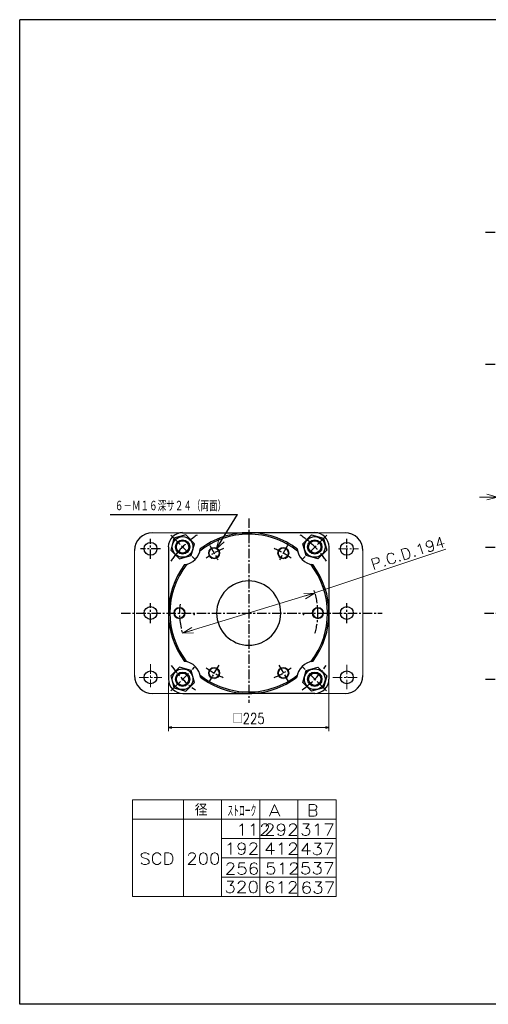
# Model space of a CAD drawing. Header units: millimetres. Extents: x -985 to 985, y -705 to 705.
# Tile 1 of 2: x -985 to -328, y -674 to 705. Entities that reach past the tile are written whole.
import ezdxf
from ezdxf.enums import TextEntityAlignment as Align

# ---------------------------------------------------------------- set-up
doc = ezdxf.new("R2010")
doc.units = ezdxf.units.MM
doc.header["$LTSCALE"] = 0.416667
doc.header["$PDSIZE"] = 1
doc.linetypes.add('CENTER', pattern=[50.8, 31.75, -6.35, 6.35, -6.35])
doc.layers.add('Layer0016', color=7, linetype='Continuous')
doc.layers.add('ZUWAKU', color=7, linetype='Continuous')
doc.styles.add('dcStyle0', font='txt.shx', dxfattribs={"width": 0.8, "bigfont": 'bigfont'})
doc.dimstyles.new('DaDimRotatedStyle', dxfattribs={"dimtxt": 15, "dimasz": 5.000003, "dimexe": 4.999855, "dimexo": 1.666667, "dimgap": 5, "dimtad": 3, "dimdsep": 46, "dimtxsty": 'dcStyle0', "dimblk1": 'OPEN30', "dimblk2": 'OPEN30', "dimsah": 1, "dimcen": 0.09, "dimclrd": 4, "dimclre": 4, "dimclrt": 4, "dimadec": 0, "dimazin": 2, "dimtfac": 1, "dimtdec": 4, "dimtmove": 0, "dimatfit": 0, "dimfxl": 1, "dimarcsym": 0})

# ---------------------------------------------------------------- blocks, each defined once
blk = doc.blocks.new('DC_GROUP_Φ200_1')
at = {"color": 4, "linetype": 'Continuous', "lineweight": 18}
for p, q in [((-709.8, -36.6), (-705.3, -21.7)), ((-709.8, -36.6), (-701.9, -23.9)), ((-698.5, -26), (-709.8, -36.6))]:
    blk.add_line(p, q, dxfattribs=at)
blk = doc.blocks.new('DC_GROUP_Φ200_3')
at = {"color": 4, "linetype": 'Continuous', "lineweight": 18}
for p, q in [((-756.9, -154.1), (-743.7, -145.9)), ((-756.9, -154.1), (-742.6, -149.7)), ((-741.4, -153.5), (-756.9, -154.1))]:
    blk.add_line(p, q, dxfattribs=at)
blk = doc.blocks.new('DC_GROUP_Φ200_4')
at = {"color": 4, "linetype": 'Continuous', "lineweight": 18}
for p, q in [((-586.9, -98.3), (-571.4, -97.8)), ((-571.4, -97.8), (-585.8, -102.1)), ((-571.4, -97.8), (-584.6, -106))]:
    blk.add_line(p, q, dxfattribs=at)
blk = doc.blocks.new('DC_GROUP_Φ200_9')
at = {"color": 4, "linetype": 'Continuous', "lineweight": 25}
for p, q in [((-769, -21), (-773.4, -37.7)), ((-752.2, -16.5), (-769, -21)), ((-740, -28.8), (-752.2, -16.5)), ((-773.4, -37.7), (-761.2, -50)), ((-744.5, -45.5), (-740, -28.8)), ((-761.2, -50), (-744.5, -45.5))]:
    blk.add_line(p, q, dxfattribs=at)
for radius in [14.5, 10, 8.65]:
    blk.add_circle((-756.7, -33.3), radius, dxfattribs=at)
blk = doc.blocks.new('DC_GROUP_Φ200_10')
at = {"color": 4, "linetype": 'Continuous', "lineweight": 25}
for p, q in [((-761.2, -201.8), (-773.4, -214)), ((-744.5, -206.3), (-761.2, -201.8)), ((-740, -223), (-744.5, -206.3)), ((-773.4, -214), (-769, -230.8)), ((-769, -230.8), (-752.2, -235.3)), ((-752.2, -235.3), (-740, -223))]:
    blk.add_line(p, q, dxfattribs=at)
for radius in [14.5, 10, 8.65]:
    blk.add_circle((-756.7, -218.5), radius, dxfattribs=at)
blk = doc.blocks.new('DC_GROUP_Φ200_14')
at = {"color": 4, "linetype": 'Continuous', "lineweight": 25}
for p, q in [((-588.2, -223), (-583.7, -206.3)), ((-583.7, -206.3), (-567, -201.8)), ((-567, -201.8), (-554.7, -214)), ((-554.7, -214), (-559.2, -230.8)), ((-575.9, -235.3), (-588.2, -223)), ((-559.2, -230.8), (-575.9, -235.3))]:
    blk.add_line(p, q, dxfattribs=at)
for radius in [14.5, 10, 8.65]:
    blk.add_circle((-571.5, -218.5), radius, dxfattribs=at)
blk = doc.blocks.new('DC_GROUP_Φ200_15')
at = {"color": 4, "linetype": 'Continuous', "lineweight": 25}
for p, q in [((-588.2, -28.8), (-575.9, -16.5)), ((-575.9, -16.5), (-559.2, -21)), ((-559.2, -21), (-554.7, -37.7)), ((-583.7, -45.5), (-588.2, -28.8)), ((-554.7, -37.7), (-567, -50)), ((-567, -50), (-583.7, -45.5))]:
    blk.add_line(p, q, dxfattribs=at)
for radius in [14.5, 10, 8.65]:
    blk.add_circle((-571.5, -33.3), radius, dxfattribs=at)
blk = doc.blocks.new('DC_GROUP_Φ200_23')
at = {"color": 4, "linetype": 'Continuous', "lineweight": 13}
for radius in [8, 6.92]:
    blk.add_circle((-615.6, -41.9), radius, dxfattribs=at)
blk = doc.blocks.new('DC_GROUP_Φ200_24')
at = {"color": 4, "linetype": 'Continuous', "lineweight": 13}
for radius in [8, 6.92]:
    blk.add_circle((-567.1, -125.9), radius, dxfattribs=at)
blk = doc.blocks.new('DC_GROUP_Φ200_25')
at = {"color": 4, "linetype": 'Continuous', "lineweight": 13}
for radius in [8, 6.92]:
    blk.add_circle((-615.6, -209.9), radius, dxfattribs=at)
blk = doc.blocks.new('DC_GROUP_Φ200_26')
at = {"color": 4, "linetype": 'Continuous', "lineweight": 13}
for radius in [8, 6.92]:
    blk.add_circle((-712.6, -209.9), radius, dxfattribs=at)
blk = doc.blocks.new('DC_GROUP_Φ200_27')
at = {"color": 4, "linetype": 'Continuous', "lineweight": 13}
for radius in [8, 6.92]:
    blk.add_circle((-761.1, -125.9), radius, dxfattribs=at)
blk = doc.blocks.new('DC_GROUP_Φ200_28')
at = {"color": 4, "linetype": 'Continuous', "lineweight": 13}
for radius in [8, 6.92]:
    blk.add_circle((-712.6, -41.9), radius, dxfattribs=at)
blk = doc.blocks.new('DC_GROUP_Φ200_31')
at = {"color": 4, "linetype": 'Continuous', "lineweight": 18}
for p, q in [((-291.5, 36.6), (-276.5, 40.6)), ((-276.5, 32.6), (-291.5, 36.6)), ((-291.5, 36.6), (-276.5, 36.6))]:
    blk.add_line(p, q, dxfattribs=at)
blk = doc.blocks.new('DC_GROUP_Φ200_32')
at = {"color": 4, "linetype": 'Continuous', "lineweight": 18}
for p, q in [((-330.5, 40.6), (-315.5, 36.6)), ((-315.5, 36.6), (-330.5, 32.6)), ((-315.5, 36.6), (-330.5, 36.6))]:
    blk.add_line(p, q, dxfattribs=at)
blk = doc.blocks.new('DC_GROUP_Φ200_30')
at = {"color": 4, "linetype": 'Continuous', "lineweight": 13}
for p, q in [((-315.5, -10.4), (-315.5, 41.6)), ((-291.5, -0.9), (-291.5, 41.6)), ((-340.5, 36.6), (-315.5, 36.6)), ((-315.5, 36.6), (-291.5, 36.6)), ((-266.5, 36.6), (-291.5, 36.6))]:
    blk.add_line(p, q, dxfattribs=at)
at = {"linetype": 'Continuous'}
for name in ['DC_GROUP_Φ200_32', 'DC_GROUP_Φ200_31']:
    blk.add_blockref(name, (0, 0), dxfattribs=at)
at = {"color": 4, "style": 'dcStyle0', "width": 0.8}
blk.add_text('24', height=15, dxfattribs=at).set_placement((-315.5, 41.6), (-291.5, 41.6), align=Align.FIT)
blk = doc.blocks.new('_OPEN30')
at = {"color": 0, "linetype": 'ByBlock', "lineweight": -2}
for p, q in [((-1, 0.267949), (0, 0)), ((0, 0), (-1, -0.267949)), ((0, 0), (-1, 0))]:
    blk.add_line(p, q, dxfattribs=at)
blk = doc.blocks.new('*D44')
at = {"color": 4, "linetype": 'Continuous', "lineweight": 13}
for p, q in [((-776.6, -223.4), (-776.6, -291.1)), ((-551.6, -223.4), (-551.6, -291.1)), ((-776.6, -286.1), (-551.6, -286.1))]:
    blk.add_line(p, q, dxfattribs=at)
at = {"color": 4, "xscale": 5.000004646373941, "yscale": 4.999982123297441}
for p, rotation in [((-776.6, -286.1), 180), ((-551.6, -286.1), 360)]:
    blk.add_blockref('_OPEN30', p, dxfattribs=dict(at, rotation=rotation))
at = {"color": 4, "insert": (-664.1, -281.1), "char_height": 15, "width": 75, "attachment_point": 8, "style": 'dcStyle0'}
blk.add_mtext('\\T1.00;□225', dxfattribs=at)

msp = doc.modelspace()

# ---------------------------------------------------------------- linework, layer by layer
at = {"color": 4, "linetype": 'CENTER', "lineweight": 25}
for p, q in [((-332.109, 407.544), (304.727, 407.544)), ((-332.109, 222.544), (304.727, 222.544)), ((-664.084, 6.591), (-664.084, -251.782)), ((-773.365, -16.613), (-739.111, -50.866)), ((-554.804, -16.613), (-589.057, -50.866)), ((-718.639, -31.403), (-707.034, -51.502)), ((-609.53, -31.403), (-621.134, -51.502)), ((-332.109, -33.393), (304.727, -33.393)), ((-842.827, -125.893), (-476.893, -125.893)), ((-333.841, -125.893), (431.776, -125.893)), ((-772.977, -234.786), (-739.945, -201.754)), ((-706.168, -198.785), (-719.334, -221.589)), ((-622.001, -198.785), (-608.834, -221.589)), ((-555.192, -234.786), (-588.224, -201.754)), ((-332.109, -218.393), (304.727, -218.393))]:
    msp.add_line(p, q, dxfattribs=at)
at = {"color": 4, "linetype": 'Continuous', "lineweight": 25}
for p, q in [((-858.392, 12.011), (-679.566, 12.011)), ((-709.822, -36.608), (-679.566, 12.011)), ((-756.715, -13.393), (-664.084, -13.393)), ((-571.453, -13.393), (-664.084, -13.393)), ((-776.584, -33.262), (-776.584, -218.393)), ((-551.584, -33.262), (-551.584, -218.393)), ((-756.584, -238.393), (-664.084, -238.393)), ((-571.584, -238.393), (-664.084, -238.393))]:
    msp.add_line(p, q, dxfattribs=at)
at = {"color": 4, "linetype": 'Continuous', "lineweight": 13}
for p, q in [((-799.084, -13.393), (-529.084, -13.393)), ((-824.084, -38.393), (-824.084, -213.393)), ((-571.41, -97.781), (-387.759, -36.487)), ((-504.084, -213.393), (-504.084, -38.393)), ((-756.908, -154.051), (-571.41, -97.781)), ((-799.084, -238.393), (-529.084, -238.393)), ((-826.787, -387.653), (-541.639, -387.653)), ((-826.787, -387.653), (-826.787, -522.653)), ((-755.454, -387.653), (-755.454, -522.653)), ((-702, -387.653), (-702, -522.653)), ((-648.547, -387.653), (-648.547, -522.653)), ((-595.093, -387.653), (-595.093, -522.653)), ((-541.639, -387.653), (-541.639, -522.653)), ((-826.787, -414.653), (-541.639, -414.653)), ((-702, -441.653), (-541.639, -441.653)), ((-701.874, -468.653), (-541.639, -468.653)), ((-702, -495.653), (-541.639, -495.653)), ((-826.787, -522.653), (-541.639, -522.653))]:
    msp.add_line(p, q, dxfattribs=at)
at = {"color": 4, "linetype": 'CENTER', "lineweight": 13}
for p, q in [((-538.418, -35.893), (-510.379, -35.893)), ((-801.584, -197.603), (-801.584, -229.551)), ((-526.584, -198.283), (-526.584, -232.949)), ((-817.534, -215.893), (-785.671, -215.893)), ((-546.405, -215.893), (-510.379, -215.893))]:
    msp.add_line(p, q, dxfattribs=at)
at = {"color": 4, "linetype": 'Continuous', "lineweight": 25}
for centre, radius, start, end in [((-756.715, -33.262), 20, 90, 180), ((-664.084, -125.893), 112.5, 90, 127.057453), ((-664.084, -125.893), 112.5, 52.942547, 90), ((-571.453, -33.262), 20, 0, 90), ((-664.084, -125.893), 110.5, 90, 128.181732), ((-664.084, -125.893), 110.5, 51.818268, 90), ((-756.715, -33.262), 25, 276.551551, 353.448449), ((-571.453, -33.262), 25, 186.551551, 263.448449), ((-664.084, -125.893), 112.5, 142.942547, 216.956384), ((-664.084, -125.893), 110.5, 141.818268, 218.051913), ((-664.084, -125.893), 110.5, 321.948087, 38.181732), ((-664.084, -125.893), 112.5, 323.043616, 37.057453), ((-664.084, -125.893), 45, 90, 270), ((-664.084, -125.893), 45, 270, 90), ((-756.584, -218.393), 25, 5.974146, 84.025854), ((-571.584, -218.393), 25, 95.974146, 174.025854), ((-756.584, -218.393), 20, 180, 270), ((-664.084, -125.893), 110.5, 231.948087, 270), ((-664.084, -125.893), 112.5, 233.043616, 270), ((-664.084, -125.893), 110.5, 270, 308.051913), ((-664.084, -125.893), 112.5, 270, 306.956384), ((-571.584, -218.393), 20, 270, 0)]:
    msp.add_arc(centre, radius, start, end, dxfattribs=at)
at = {"color": 4, "linetype": 'CENTER', "lineweight": 25}
for radius, start, end in [(131, 123.455708, 146.372638), (131, 33.627362, 56.544292), (97, 111.490368, 127.76944), (97, 52.23056, 68.509632), (97, 343.124993, 20.117719), (97, 172.54003, 196.875007), (131, 214.072543, 235.205011), (97, 232.166975, 248.363148), (97, 291.636852, 307.833025), (131, 304.794989, 325.927457)]:
    msp.add_arc((-664.084, -125.893), radius, start, end, dxfattribs=at)
at = {"color": 4, "linetype": 'Continuous'}
for p in [(-740.68, -128.113), (-587.489, -128.113)]:
    msp.add_point(p, dxfattribs=at)
at = {"layer": 'Layer0016', "color": 4, "linetype": 'CENTER', "lineweight": 25}
for p, q in [((-801.584, -49.893), (-801.584, -21.893)), ((-526.584, -49.893), (-526.584, -21.893)), ((-787.584, -35.893), (-815.584, -35.893)), ((-801.584, -139.893), (-801.584, -111.893)), ((-526.584, -139.893), (-526.584, -111.893))]:
    msp.add_line(p, q, dxfattribs=at)
at = {"layer": 'Layer0016', "color": 4, "linetype": 'Continuous', "lineweight": 25}
for centre in [(-801.584, -35.893), (-526.584, -35.893), (-801.584, -125.893), (-526.584, -125.893), (-801.584, -215.893), (-526.584, -215.893)]:
    msp.add_circle(centre, 9, dxfattribs=at)
for centre, start, end in [((-799.084, -38.393), 90, 180), ((-529.084, -38.393), 0, 90), ((-799.084, -213.393), 180, 270), ((-529.084, -213.393), 270, 0)]:
    msp.add_arc(centre, 25, start, end, dxfattribs=at)
at = {"layer": 'ZUWAKU', "color": 5, "linetype": 'Continuous', "lineweight": 25}
for p, q in [((-985, -673.75), (-985, 705)), ((955, 705), (-985, 705)), ((985, -673.75), (-985, -673.75))]:
    msp.add_line(p, q, dxfattribs=at)

# ---------------------------------------------------------------- block references
at = {"linetype": 'Continuous'}
for name in ['DC_GROUP_Φ200_30', 'DC_GROUP_Φ200_9', 'DC_GROUP_Φ200_1', 'DC_GROUP_Φ200_15', 'DC_GROUP_Φ200_28', 'DC_GROUP_Φ200_23', 'DC_GROUP_Φ200_4', 'DC_GROUP_Φ200_27', 'DC_GROUP_Φ200_24', 'DC_GROUP_Φ200_3', 'DC_GROUP_Φ200_10', 'DC_GROUP_Φ200_26', 'DC_GROUP_Φ200_25', 'DC_GROUP_Φ200_14']:
    msp.add_blockref(name, (0, 0), dxfattribs=at)

# ---------------------------------------------------------------- texts
at = {"color": 4, "style": 'dcStyle0'}
for s, height, width, p, p2 in [('６－Ｍ１６深サ２４（両面）', 15, 0.666667, (-851.705, 16.703), (-695.705, 16.703)), ('   径', 16.2, 0.952381, (-786.702, -409.7), (-721.902, -409.7)), ('ストローク', 16.2, 0.416667, (-693.903, -411.057), (-653.403, -411.057))]:
    msp.add_text(s, height=height, dxfattribs=dict(at, width=width)).set_placement(p, p2, align=Align.FIT)
at = {"color": 4, "style": 'dcStyle0', "width": 0.8}
msp.add_text('P.C.D.194', height=15, rotation=17.803033, dxfattribs=at).set_placement((-490.109, -65.604), (-387.281, -32.583), align=Align.FIT)
at = {"color": 4, "style": 'dcStyle0'}
for s, p, p2 in [('A', (-635.981, -410.39), (-619.781, -410.39)), ('B', (-582.527, -410.39), (-566.327, -410.39)), ('112', (-681.81, -437.443), (-633.21, -437.443)), ('292', (-642.673, -437.326), (-594.073, -437.326)), ('317', (-592.089, -437.39), (-543.489, -437.39)), ('192', (-698.014, -463.8), (-649.414, -463.8)), ('412', (-642.561, -463.997), (-593.961, -463.997)), ('437', (-592.233, -464.39), (-543.633, -464.39)), ('SCD 200', (-817.254, -477.89), (-703.854, -477.89)), ('256', (-697.821, -491.898), (-649.221, -491.898)), ('512', (-641.175, -491.669), (-592.575, -491.669)), ('537', (-592.377, -491.39), (-543.777, -491.39)), ('320', (-698.194, -517.615), (-649.594, -517.615)), ('612', (-642.849, -517.997), (-594.249, -517.997)), ('637', (-591.396, -518.39), (-542.796, -518.39))]:
    msp.add_text(s, height=16.2, dxfattribs=at).set_placement(p, p2, align=Align.FIT)

# ---------------------------------------------------------------- dimensions: what is measured, and where the dimension line sits
at = {"linetype": 'Continuous', "lineweight": 13}
dim = msp.add_linear_dim(base=(-551.584, -286.141), p1=(-776.584, -221.727), p2=(-551.584, -221.727), text='□<>', dimstyle='DaDimRotatedStyle', override={"dimtxt": 15, "dimasz": 5.000003, "dimexe": 4.999855, "dimexo": 1.666667, "dimgap": 5, "dimtad": 3, "dimtih": 0, "dimtoh": 0, "dimdec": 2, "dimzin": 8, "dimtxsty": 'dcStyle0', "dimblk1": 'OPEN30', "dimblk2": 'OPEN30', "dimsah": 1, "dimclrd": 4, "dimclre": 4, "dimclrt": 4, "dimazin": 2, "dimtofl": 1, "dimatfit": 0, "dimtolj": 0, "dimtzin": 8}, dxfattribs=at)
dim.commit()
dim.dimension.update_dxf_attribs({"geometry": '*D44', "text_midpoint": (-664.084, -286.141)})

doc.saveas('drawing.dxf')
